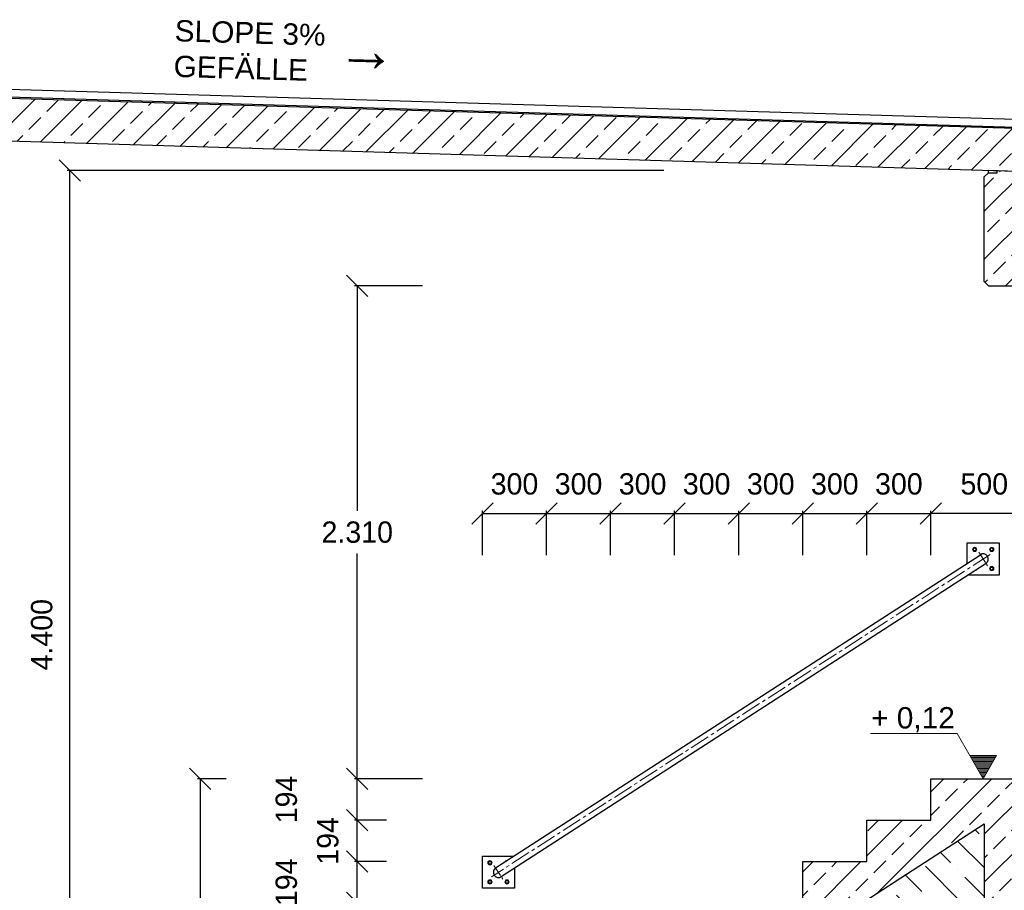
# Model space of a CAD drawing. Header units: millimetres. Extents: x -2065 to 128713, y -54195 to 32418.
# Tile 7 of 61: x 7433 to 12044, y -36549 to -32469. Entities that reach past the tile are written whole.
import ezdxf

# ---------------------------------------------------------------- set-up
doc = ezdxf.new("R2010")
doc.units = ezdxf.units.MM
doc.linetypes.add('MITTE2', pattern=[28.575, 19.05, -3.175, 3.175, -3.175])
doc.layers.add('Bemaßung', color=7, linetype='Continuous', lineweight=9)
doc.layers.add('Beschriftung', color=7, linetype='Continuous')
doc.layers.add('POL_Bema', color=7, linetype='Continuous')
doc.styles.add('LBB3.5M1000', font='isocp.shx', dxfattribs={"height": 3.5})
doc.dimstyles.new('DIN', dxfattribs={"dimtxt": 2.5, "dimasz": 2.5, "dimexe": 1.25, "dimexo": 0.625, "dimtad": 1, "dimtih": 1, "dimdec": 4, "dimdsep": 46, "dimlunit": 6, "dimtxsty": 'Standard', "dimcen": 2.5, "dimadec": 0, "dimazin": 0, "dimtfac": 1, "dimtdec": 4, "dimtmove": 0, "dimatfit": 3, "dimfxl": 0, "dimtvp": 1, "dimtolj": 1, "dimtzin": 0, "dimarcsym": 0})

# ---------------------------------------------------------------- blocks, each defined once
blk = doc.blocks.new('_Oblique')
at = {"layer": 'POL_Bema', "color": 0, "lineweight": -2}
blk.add_line((-0.5, -0.5), (0.5, 0.5), dxfattribs=at)
blk = doc.blocks.new('*D8')
at = {"layer": 'Bemaßung', "color": 0, "lineweight": -2, "transparency": 16777216}
for p, q in [((11699.8, -34978), (11699.8, -34770)), ((12199.8, -34782.5), (11699.8, -34782.5)), ((12199.8, -34978), (12199.8, -34770))]:
    blk.add_line(p, q, dxfattribs=at)
at = {"layer": 'DEFPOINTS', "color": 0, "transparency": 16777216}
for p in [(11699.8, -34782.5), (11699.8, -37578), (12199.8, -37578)]:
    blk.add_point(p, dxfattribs=at)
at = {"layer": 'Bemaßung', "color": 0, "lineweight": -2, "transparency": 16777216, "xscale": 100, "yscale": 100, "zscale": 100, "rotation": 180}
blk.add_blockref('_Oblique', (11699.8, -34782.5), dxfattribs=at)
at = {"layer": 'Bemaßung', "color": 0, "lineweight": -2, "transparency": 16777216, "xscale": 100, "yscale": 100, "zscale": 100}
blk.add_blockref('_Oblique', (12199.8, -34782.5), dxfattribs=at)
at = {"layer": 'Bemaßung', "color": 0, "transparency": 16777216, "insert": (11949.8, -34645), "char_height": 100, "attachment_point": 5}
blk.add_mtext('\\A1;500', dxfattribs=at)
blk = doc.blocks.new('*D9')
at = {"layer": 'Bemaßung', "color": 0, "lineweight": -2, "transparency": 16777216}
for p, q in [((11399.8, -34978), (11399.8, -34770)), ((11399.8, -34782.5), (11699.8, -34782.5)), ((11699.8, -34978), (11699.8, -34770))]:
    blk.add_line(p, q, dxfattribs=at)
at = {"layer": 'DEFPOINTS', "color": 0, "transparency": 16777216}
for p in [(11699.8, -34782.5), (11399.8, -37578), (11699.8, -37578)]:
    blk.add_point(p, dxfattribs=at)
at = {"layer": 'Bemaßung', "color": 0, "lineweight": -2, "transparency": 16777216, "xscale": 100, "yscale": 100, "zscale": 100, "rotation": 180}
blk.add_blockref('_Oblique', (11399.8, -34782.5), dxfattribs=at)
at = {"layer": 'Bemaßung', "color": 0, "lineweight": -2, "transparency": 16777216, "xscale": 100, "yscale": 100, "zscale": 100}
blk.add_blockref('_Oblique', (11699.8, -34782.5), dxfattribs=at)
at = {"layer": 'Bemaßung', "color": 0, "transparency": 16777216, "insert": (11549.8, -34645), "char_height": 100, "attachment_point": 5}
blk.add_mtext('\\A1;300', dxfattribs=at)
blk = doc.blocks.new('*D10')
at = {"layer": 'Bemaßung', "color": 0, "lineweight": -2, "transparency": 16777216}
for p, q in [((11099.8, -34978), (11099.8, -34770)), ((11099.8, -34782.5), (11399.8, -34782.5)), ((11399.8, -34978), (11399.8, -34770))]:
    blk.add_line(p, q, dxfattribs=at)
at = {"layer": 'DEFPOINTS', "color": 0, "transparency": 16777216}
for p in [(11399.8, -34782.5), (11099.8, -37578), (11399.8, -37578)]:
    blk.add_point(p, dxfattribs=at)
at = {"layer": 'Bemaßung', "color": 0, "lineweight": -2, "transparency": 16777216, "xscale": 100, "yscale": 100, "zscale": 100, "rotation": 180}
blk.add_blockref('_Oblique', (11099.8, -34782.5), dxfattribs=at)
at = {"layer": 'Bemaßung', "color": 0, "lineweight": -2, "transparency": 16777216, "xscale": 100, "yscale": 100, "zscale": 100}
blk.add_blockref('_Oblique', (11399.8, -34782.5), dxfattribs=at)
at = {"layer": 'Bemaßung', "color": 0, "transparency": 16777216, "insert": (11249.8, -34645), "char_height": 100, "attachment_point": 5}
blk.add_mtext('\\A1;300', dxfattribs=at)
blk = doc.blocks.new('*D11')
at = {"layer": 'Bemaßung', "color": 0, "lineweight": -2, "transparency": 16777216}
for p, q in [((10799.8, -34978), (10799.8, -34770)), ((10799.8, -34782.5), (11099.8, -34782.5)), ((11099.8, -34978), (11099.8, -34770))]:
    blk.add_line(p, q, dxfattribs=at)
at = {"layer": 'DEFPOINTS', "color": 0, "transparency": 16777216}
for p in [(11099.8, -34782.5), (10799.8, -37578), (11099.8, -37578)]:
    blk.add_point(p, dxfattribs=at)
at = {"layer": 'Bemaßung', "color": 0, "lineweight": -2, "transparency": 16777216, "xscale": 100, "yscale": 100, "zscale": 100, "rotation": 180}
blk.add_blockref('_Oblique', (10799.8, -34782.5), dxfattribs=at)
at = {"layer": 'Bemaßung', "color": 0, "lineweight": -2, "transparency": 16777216, "xscale": 100, "yscale": 100, "zscale": 100}
blk.add_blockref('_Oblique', (11099.8, -34782.5), dxfattribs=at)
at = {"layer": 'Bemaßung', "color": 0, "transparency": 16777216, "insert": (10949.8, -34645), "char_height": 100, "attachment_point": 5}
blk.add_mtext('\\A1;300', dxfattribs=at)
blk = doc.blocks.new('*D12')
at = {"layer": 'Bemaßung', "color": 0, "lineweight": -2, "transparency": 16777216}
for p, q in [((10499.8, -34978), (10499.8, -34770)), ((10499.8, -34782.5), (10799.8, -34782.5)), ((10799.8, -34978), (10799.8, -34770))]:
    blk.add_line(p, q, dxfattribs=at)
at = {"layer": 'DEFPOINTS', "color": 0, "transparency": 16777216}
for p in [(10799.8, -34782.5), (10499.8, -37578), (10799.8, -37578)]:
    blk.add_point(p, dxfattribs=at)
at = {"layer": 'Bemaßung', "color": 0, "lineweight": -2, "transparency": 16777216, "xscale": 100, "yscale": 100, "zscale": 100, "rotation": 180}
blk.add_blockref('_Oblique', (10499.8, -34782.5), dxfattribs=at)
at = {"layer": 'Bemaßung', "color": 0, "lineweight": -2, "transparency": 16777216, "xscale": 100, "yscale": 100, "zscale": 100}
blk.add_blockref('_Oblique', (10799.8, -34782.5), dxfattribs=at)
at = {"layer": 'Bemaßung', "color": 0, "transparency": 16777216, "insert": (10649.8, -34645), "char_height": 100, "attachment_point": 5}
blk.add_mtext('\\A1;300', dxfattribs=at)
blk = doc.blocks.new('*D13')
at = {"layer": 'Bemaßung', "color": 0, "lineweight": -2, "transparency": 16777216}
for p, q in [((10199.8, -34978), (10199.8, -34770)), ((10199.8, -34782.5), (10499.8, -34782.5)), ((10499.8, -34978), (10499.8, -34770))]:
    blk.add_line(p, q, dxfattribs=at)
at = {"layer": 'DEFPOINTS', "color": 0, "transparency": 16777216}
for p in [(10499.8, -34782.5), (10199.8, -37578), (10499.8, -37578)]:
    blk.add_point(p, dxfattribs=at)
at = {"layer": 'Bemaßung', "color": 0, "lineweight": -2, "transparency": 16777216, "xscale": 100, "yscale": 100, "zscale": 100, "rotation": 180}
blk.add_blockref('_Oblique', (10199.8, -34782.5), dxfattribs=at)
at = {"layer": 'Bemaßung', "color": 0, "lineweight": -2, "transparency": 16777216, "xscale": 100, "yscale": 100, "zscale": 100}
blk.add_blockref('_Oblique', (10499.8, -34782.5), dxfattribs=at)
at = {"layer": 'Bemaßung', "color": 0, "transparency": 16777216, "insert": (10349.8, -34645), "char_height": 100, "attachment_point": 5}
blk.add_mtext('\\A1;300', dxfattribs=at)
blk = doc.blocks.new('*D14')
at = {"layer": 'Bemaßung', "color": 0, "lineweight": -2, "transparency": 16777216}
for p, q in [((9899.8, -34978), (9899.8, -34770)), ((9899.8, -34782.5), (10199.8, -34782.5)), ((10199.8, -34978), (10199.8, -34770))]:
    blk.add_line(p, q, dxfattribs=at)
at = {"layer": 'DEFPOINTS', "color": 0, "transparency": 16777216}
for p in [(10199.8, -34782.5), (9899.8, -37578), (10199.8, -37578)]:
    blk.add_point(p, dxfattribs=at)
at = {"layer": 'Bemaßung', "color": 0, "lineweight": -2, "transparency": 16777216, "xscale": 100, "yscale": 100, "zscale": 100, "rotation": 180}
blk.add_blockref('_Oblique', (9899.8, -34782.5), dxfattribs=at)
at = {"layer": 'Bemaßung', "color": 0, "lineweight": -2, "transparency": 16777216, "xscale": 100, "yscale": 100, "zscale": 100}
blk.add_blockref('_Oblique', (10199.8, -34782.5), dxfattribs=at)
at = {"layer": 'Bemaßung', "color": 0, "transparency": 16777216, "insert": (10049.8, -34645), "char_height": 100, "attachment_point": 5}
blk.add_mtext('\\A1;300', dxfattribs=at)
blk = doc.blocks.new('*D15')
at = {"layer": 'Bemaßung', "color": 0, "lineweight": -2, "transparency": 16777216}
for p, q in [((9599.8, -34978), (9599.8, -34770)), ((9599.8, -34782.5), (9899.8, -34782.5)), ((9899.8, -34978), (9899.8, -34770))]:
    blk.add_line(p, q, dxfattribs=at)
at = {"layer": 'DEFPOINTS', "color": 0, "transparency": 16777216}
for p in [(9899.8, -34782.5), (9599.8, -37578), (9899.8, -37578)]:
    blk.add_point(p, dxfattribs=at)
at = {"layer": 'Bemaßung', "color": 0, "lineweight": -2, "transparency": 16777216, "xscale": 100, "yscale": 100, "zscale": 100, "rotation": 180}
blk.add_blockref('_Oblique', (9599.8, -34782.5), dxfattribs=at)
at = {"layer": 'Bemaßung', "color": 0, "lineweight": -2, "transparency": 16777216, "xscale": 100, "yscale": 100, "zscale": 100}
blk.add_blockref('_Oblique', (9899.8, -34782.5), dxfattribs=at)
at = {"layer": 'Bemaßung', "color": 0, "transparency": 16777216, "insert": (9749.8, -34645), "char_height": 100, "attachment_point": 5}
blk.add_mtext('\\A1;300', dxfattribs=at)
blk = doc.blocks.new('*D21')
at = {"layer": 'Bemaßung', "color": 0, "lineweight": -2, "transparency": 16777216}
for p, q in [((9149.8, -36414), (9001, -36414)), ((9013.5, -36608), (9013.5, -36414)), ((9149.8, -36608), (9001, -36608))]:
    blk.add_line(p, q, dxfattribs=at)
at = {"layer": 'DEFPOINTS', "color": 0, "transparency": 16777216}
for p in [(9013.5, -36414), (11949.8, -36414), (11949.8, -36608)]:
    blk.add_point(p, dxfattribs=at)
at = {"layer": 'Bemaßung', "color": 0, "lineweight": -2, "transparency": 16777216, "xscale": 100, "yscale": 100, "zscale": 100}
for p, rotation in [((9013.5, -36414), 90), ((9013.5, -36608), 270)]:
    blk.add_blockref('_Oblique', p, dxfattribs=dict(at, rotation=rotation))
at = {"layer": 'Bemaßung', "color": 0, "transparency": 16777216, "insert": (8681.8, -36511), "char_height": 100, "attachment_point": 5, "rotation": 90}
blk.add_mtext('\\A1;194', dxfattribs=at)
blk = doc.blocks.new('*D22')
at = {"layer": 'Bemaßung', "color": 0, "lineweight": -2, "transparency": 16777216}
for p, q in [((9149.8, -36220), (9001, -36220)), ((9013.5, -36414), (9013.5, -36220)), ((9149.8, -36414), (9001, -36414))]:
    blk.add_line(p, q, dxfattribs=at)
at = {"layer": 'DEFPOINTS', "color": 0, "transparency": 16777216}
for p in [(9013.5, -36220), (11949.8, -36220), (11949.8, -36414)]:
    blk.add_point(p, dxfattribs=at)
at = {"layer": 'Bemaßung', "color": 0, "lineweight": -2, "transparency": 16777216, "xscale": 100, "yscale": 100, "zscale": 100}
for p, rotation in [((9013.5, -36220), 90), ((9013.5, -36414), 270)]:
    blk.add_blockref('_Oblique', p, dxfattribs=dict(at, rotation=rotation))
at = {"layer": 'Bemaßung', "color": 0, "transparency": 16777216, "insert": (8876, -36317), "char_height": 100, "attachment_point": 5, "rotation": 90}
blk.add_mtext('\\A1;194', dxfattribs=at)
blk = doc.blocks.new('*D23')
at = {"layer": 'Bemaßung', "color": 0, "lineweight": -2, "transparency": 16777216}
for p, q in [((9149.8, -36026), (9001, -36026)), ((9013.5, -36220), (9013.5, -36026)), ((9149.8, -36220), (9001, -36220))]:
    blk.add_line(p, q, dxfattribs=at)
at = {"layer": 'DEFPOINTS', "color": 0, "transparency": 16777216}
for p in [(9013.5, -36026), (11949.8, -36026), (11949.8, -36220)]:
    blk.add_point(p, dxfattribs=at)
at = {"layer": 'Bemaßung', "color": 0, "lineweight": -2, "transparency": 16777216, "xscale": 100, "yscale": 100, "zscale": 100}
for p, rotation in [((9013.5, -36026), 90), ((9013.5, -36220), 270)]:
    blk.add_blockref('_Oblique', p, dxfattribs=dict(at, rotation=rotation))
at = {"layer": 'Bemaßung', "color": 0, "transparency": 16777216, "insert": (8681.8, -36123), "char_height": 100, "attachment_point": 5, "rotation": 90}
blk.add_mtext('\\A1;194', dxfattribs=at)
blk = doc.blocks.new('*D111')
at = {"layer": 'Bemaßung', "color": 0, "lineweight": -2, "transparency": 16777216}
for p, q in [((10449.9, -33176), (7655.4, -33176)), ((7667.9, -37578), (7667.9, -33176)), ((10450.4, -37578), (7655.4, -37578))]:
    blk.add_line(p, q, dxfattribs=at)
at = {"layer": 'DEFPOINTS', "color": 0, "transparency": 16777216}
for p in [(7667.9, -33176), (11949.9, -33176), (11950.4, -37578)]:
    blk.add_point(p, dxfattribs=at)
at = {"layer": 'Bemaßung', "color": 0, "lineweight": -2, "transparency": 16777216, "xscale": 100, "yscale": 100, "zscale": 100}
for p, rotation in [((7667.9, -33176), 90), ((7667.9, -37578), 270)]:
    blk.add_blockref('_Oblique', p, dxfattribs=dict(at, rotation=rotation))
at = {"layer": 'Bemaßung', "color": 0, "transparency": 16777216, "insert": (7536.3, -35351), "char_height": 100, "attachment_point": 5, "rotation": 90}
blk.add_mtext('\\A1;4.400', dxfattribs=at)
blk = doc.blocks.new('*D112')
at = {"layer": 'Bemaßung', "color": 0, "lineweight": -2, "transparency": 16777216}
for p, q in [((9319.8, -33716), (9001, -33716)), ((9013.5, -33716), (9013.5, -34771)), ((9013.5, -36026), (9013.5, -34971)), ((9319.8, -36026), (9001, -36026))]:
    blk.add_line(p, q, dxfattribs=at)
at = {"layer": 'DEFPOINTS', "color": 0, "transparency": 16777216}
for p in [(12119.8, -33716), (9013.5, -36026), (12119.8, -36026)]:
    blk.add_point(p, dxfattribs=at)
at = {"layer": 'Bemaßung', "color": 0, "lineweight": -2, "transparency": 16777216, "xscale": 100, "yscale": 100, "zscale": 100}
for p, rotation in [((9013.5, -33716), 90), ((9013.5, -36026), 270)]:
    blk.add_blockref('_Oblique', p, dxfattribs=dict(at, rotation=rotation))
at = {"layer": 'Bemaßung', "color": 0, "transparency": 16777216, "insert": (9013.5, -34871), "char_height": 100, "attachment_point": 5}
blk.add_mtext('\\A1;2.310', dxfattribs=at)
blk = doc.blocks.new('*D113')
at = {"layer": 'Bemaßung', "color": 0, "lineweight": -2, "transparency": 16777216}
for p, q in [((8399.8, -36026), (8265.2, -36026)), ((8277.7, -36026), (8277.7, -37578)), ((8399.8, -37578), (8265.2, -37578))]:
    blk.add_line(p, q, dxfattribs=at)
at = {"layer": 'DEFPOINTS', "color": 0, "transparency": 16777216}
for p in [(11699.8, -36026), (8277.7, -37578), (11699.8, -37578)]:
    blk.add_point(p, dxfattribs=at)
at = {"layer": 'Bemaßung', "color": 0, "lineweight": -2, "transparency": 16777216, "xscale": 100, "yscale": 100, "zscale": 100}
for p, rotation in [((8277.7, -36026), 90), ((8277.7, -37578), 270)]:
    blk.add_blockref('_Oblique', p, dxfattribs=dict(at, rotation=rotation))
at = {"layer": 'Bemaßung', "color": 0, "transparency": 16777216, "insert": (8153, -36802), "char_height": 100, "attachment_point": 5, "rotation": 90}
blk.add_mtext('\\A1;1.552', dxfattribs=at)

msp = doc.modelspace()

# ---------------------------------------------------------------- hatches: boundary and pattern name
at = {"lineweight": 5}
h = msp.add_hatch(dxfattribs=at)
h.set_pattern_fill('ANSI33', color=256, scale=25)
h.set_pattern_definition([(45, (6100, -32900.1), (-112.2532, 112.2532), []), (45, (6212.25, -32900.1), (-112.2532, 112.2532), [79.375, -39.6875])])
h.paths.add_polyline_path([(12260.18276, -33145.26241), (12300.18276, -33186.46241), (12330.1243, -33187.36065), (12350.1153, -33167.96038), (12350.1153, -33007.22234), (12330.1243, -32986.62261), (-129.75878, -32612.82612), (-149.74979, -32632.22639), (-149.74979, -32792.96443), (-129.75878, -32813.56416), (-99.81724, -32814.46241), (-59.81724, -32775.66241), (-59.81724, -32815.66241), (12260.18276, -33185.26241)])
h = msp.add_hatch(dxfattribs=at)
h.set_pattern_fill('ANSI33', color=256, scale=25)
h.set_pattern_definition([(45, (6100, -35624.6), (-112.2532, 112.2532), []), (45, (6212.25, -35624.6), (-112.2532, 112.2532), [79.375, -39.6875])])
h.paths.add_polyline_path([(12140.21873, -33181.66349), (12010.16477, -33177.76187), (12009.86504, -33187.75288), (11969.88303, -33186.55342), (11949.89202, -33205.95369), (11949.79319, -33695.95369), (11969.79319, -33715.95369), (12119.79319, -33715.95369), (12119.79319, -33710.95369), (12159.79319, -33710.95369), (12164.79319, -33705.95369), (12164.79319, -33650.95369), (12149.79319, -33650.95369), (12149.79319, -33645.95369), (12189.79319, -33645.95369), (12194.79319, -33640.95369), (12194.79319, -33585.95369), (12200, -33585.95369), (12199.89202, -33213.45369), (12179.90102, -33192.85396), (12139.919, -33191.6545)], flags=17)
h.paths.add_polyline_path([(190.50947, -32823.17221), (60.45551, -32819.27059), (60.15578, -32829.2616), (20.17377, -32828.06214), (0.29012, -32847.35822), (0, -37877.95369), (3734.79319, -37877.95369), (3734.79319, -38377.95369), (4734.79319, -38377.95369), (4734.79319, -37877.95369), (12200, -37877.95369), (12199.79319, -36075.95369), (12184.79319, -36075.95369), (12184.79319, -36035.95369), (12179.79319, -36030.95369), (12149.79319, -36030.95369), (12149.79319, -36040.95369), (12139.79319, -36040.95369), (12139.79319, -36030.95369), (12124.79319, -36030.95369), (12124.79319, -36025.95369), (11699.79319, -36025.95369), (11699.79319, -36219.95369), (11399.79319, -36219.95369), (11399.79319, -36413.95369), (11099.79319, -36413.95369), (11099.79319, -36607.95369), (10799.79319, -36607.95369), (10799.79319, -36801.95369), (10499.79319, -36801.95369), (10499.79319, -36995.95369), (10199.79319, -36995.95369), (10199.79319, -37189.95369), (9899.79319, -37189.95369), (9899.79319, -37383.95369), (9599.79319, -37383.95369), (9599.79319, -37577.95369), (4514.79319, -37577.95369), (4514.79319, -37607.95369), (4484.79319, -37607.95369), (4484.79319, -38077.95369), (3984.79319, -38077.95369), (3984.79319, -37607.95369), (3954.79319, -37607.95369), (3954.79319, -37577.95369), (250, -37577.95369), (250.29053, -32855.07346), (230.19175, -32834.36268), (190.20974, -32833.16322)])
h.paths.add_polyline_path([(11949.79319, -36236.91792), (11949.79319, -37577.95369), (10185.30489, -37577.95369), (10185.30489, -37377.95369)], flags=16)
h = msp.add_hatch()
h.set_pattern_fill('ANSI36', color=256, scale=30, angle=90)
h.set_pattern_definition([(135, (11067.55, -36907.44), (-185.218, 50.514), [238.125, -47.625, 0, -47.625])])
h.paths.add_polyline_path([(10185.30489, -37577.95369), (10185.30489, -37377.95369), (11949.79319, -36236.91792), (11949.79319, -37577.95369)])
at = {"layer": 'Beschriftung', "lineweight": 5}
h = msp.add_hatch(dxfattribs=at)
h.set_pattern_fill('LINE', color=256, scale=2)
h.set_pattern_definition([(0, (11694.793, -3782.808), (0, 6.35), [])])
h.paths.add_polyline_path([(11944.79319, -36025.95369), (11882.09962, -35917.36525), (12007.48675, -35917.36525)])

# ---------------------------------------------------------------- linework, layer by layer
for p, q in [((-144.75032, -32568.70918), (12350.1153, -32943.55515)), ((12350.1153, -32982.22009), (-131.72302, -32607.76494)), ((12330.1243, -32986.62261), (-129.75878, -32612.82612)), ((-54.73532, -32608.07367), (12350.1153, -32980.21919)), ((12260.18276, -33185.26241), (-59.81724, -32815.66241)), ((11969.88303, -33186.55342), (11949.89202, -33205.95369)), ((11969.88303, -33186.55342), (11970.18276, -33176.56241)), ((11969.88303, -33186.55342), (12009.86504, -33187.75288)), ((12179.89202, -33182.85369), (11969.89202, -33176.55369)), ((12009.86504, -33187.75288), (12010.16477, -33177.76187)), ((11949.79319, -33695.95369), (11949.89202, -33205.95369)), ((11969.79319, -33715.95369), (11949.79319, -33695.95369)), ((11969.79319, -33715.95369), (12169.79319, -33715.95369)), ((9661.67927, -36443.93402), (11931.67927, -34976.00068)), ((9687.9071, -36484.49251), (11957.9071, -35016.55917)), ((11699.79319, -36219.95369), (11699.79319, -36025.95369)), ((11699.79319, -36025.95369), (12189.79319, -36025.95369)), ((10185.30489, -37377.95369), (11949.79319, -36236.91792)), ((11399.79319, -36413.95369), (11399.79319, -36219.95369)), ((11399.79319, -36219.95369), (11699.79319, -36219.95369)), ((11949.79319, -36236.91792), (11949.79319, -37577.95369)), ((11099.79319, -36607.95369), (11099.79319, -36413.95369)), ((11099.79319, -36413.95369), (11399.79319, -36413.95369))]:
    msp.add_line(p, q)
at = {"linetype": 'MITTE2', "lineweight": 18, "ltscale": 5}
msp.add_line((11977.1597, -34975.34958), (9642.42667, -36485.14361), dxfattribs=at)
at = {"linetype": 'MITTE2', "lineweight": 18, "ltscale": 3}
for p, q in [((11923.86284, -34963.91341), (11965.72353, -35028.64644)), ((9653.86284, -36431.84675), (9695.72353, -36496.57978))]:
    msp.add_line(p, q, dxfattribs=at)
for points in [[(11869.79319, -35016.02035), (11869.79319, -34921.27993), (12019.79319, -34921.27993), (12019.79319, -35071.27993), (11873.28738, -35071.27993)], [(9749.79319, -36444.47284), (9749.79319, -36539.21326), (9599.79319, -36539.21326), (9599.79319, -36389.21326), (9746.299, -36389.21326)]]:
    msp.add_lwpolyline(points)
at = {"lineweight": 5}
for points in [[(11914.03079, -34951.27993), (11909.24319, -34943.5723), (11900.17438, -34943.27993), (11895.55558, -34951.27993), (11900.34319, -34958.98755), (11909.41199, -34959.27993)], [(11975.55558, -34951.27993), (11980.34319, -34943.5723), (11989.41199, -34943.27993), (11994.03079, -34951.27993), (11989.24319, -34958.98755), (11980.17438, -34959.27993)], [(11975.55558, -35041.27993), (11980.34319, -35048.98755), (11989.41199, -35049.27993), (11994.03079, -35041.27993), (11989.24319, -35033.5723), (11980.17438, -35033.27993)], [(9644.03079, -36419.21326), (9639.24319, -36411.50564), (9630.17438, -36411.21326), (9625.55558, -36419.21326), (9630.34319, -36426.92089), (9639.41199, -36427.21326)], [(9644.03079, -36509.21326), (9639.24319, -36516.92089), (9630.17438, -36517.21326), (9625.55558, -36509.21326), (9630.34319, -36501.50564), (9639.41199, -36501.21326)], [(9705.55558, -36509.21326), (9710.34319, -36516.92089), (9719.41199, -36517.21326), (9724.03079, -36509.21326), (9719.24319, -36501.50564), (9710.17438, -36501.21326)]]:
    msp.add_lwpolyline(points, close=True, dxfattribs=at)
for points in [[(11910.23883, -35047.38465), (11909.24319, -35048.98755), (11907.6823, -35049.03788)], [(9709.34754, -36413.10854), (9710.34319, -36411.50564), (9711.90407, -36411.45531)]]:
    msp.add_lwpolyline(points, dxfattribs=at)
for centre, radius in [((11904.79319, -34951.27993), 10), ((11904.79319, -34951.27993), 5.25), ((11984.79319, -34951.27993), 10), ((11984.79319, -34951.27993), 5.25), ((11984.79319, -35041.27993), 10), ((11984.79319, -35041.27993), 5.25), ((9634.79319, -36419.21326), 10), ((9634.79319, -36419.21326), 5.25), ((9634.79319, -36509.21326), 10), ((9634.79319, -36509.21326), 5.25), ((9714.79319, -36509.21326), 10), ((9714.79319, -36509.21326), 5.25)]:
    msp.add_circle(centre, radius, dxfattribs=at)
for centre, start, end in [((11944.79319, -34996.27993), 302.88940223, 122.88940223), ((9674.79319, -36464.21326), 122.88940223, 302.88940223)]:
    msp.add_arc(centre, 24.15, start, end)
for centre, start, end in [((11904.79319, -35041.27993), 266.82298816, 338.95581631), ((9714.79319, -36419.21326), 86.82298816, 158.95581631)]:
    msp.add_arc(centre, 10, start, end, dxfattribs=at)
at = {"layer": 'Beschriftung', "lineweight": 5}
for p, q in [((11822.26136, -35813.72234), (11416.67571, -35813.72234)), ((11944.79319, -36025.95369), (11822.26136, -35813.72234)), ((11882.09962, -35917.36525), (12007.48675, -35917.36525)), ((12007.48675, -35917.36525), (11944.79319, -36025.95369))]:
    msp.add_line(p, q, dxfattribs=at)

# ---------------------------------------------------------------- texts
at = {"layer": 'Bemaßung', "insert": (8160.37139, -32470.4553), "char_height": 100, "attachment_point": 1, "rotation": 358.281642, "style": 'LBB3.5M1000'}
msp.add_mtext_dynamic_manual_height_columns('{\\fArial|b0|i0|c0|p34;SLOPE 3%\\PGEFÄLLE }', width=1210.8096755, gutter_width=17.5, heights=[0], dxfattribs=at)
at = {"layer": 'Beschriftung', "extrusion": (0, 0, -1), "insert": (9199.50313, -32514.53132), "char_height": 200, "attachment_point": 1, "text_direction": (-0.999629, 0.027253, 0), "style": 'LBB3.5M1000'}
msp.add_mtext_dynamic_manual_height_columns('{\\fArial|b0|i0|c134|p34;←}', width=295.0734938, gutter_width=17.5, heights=[0], dxfattribs=at)
at = {"layer": 'Beschriftung', "insert": (11419.73145, -35690.25712), "char_height": 100, "attachment_point": 1, "style": 'LBB3.5M1000'}
msp.add_mtext_dynamic_manual_height_columns('{\\fArial|b0|i0|c0|p34;+ 0,12}', width=884.5236077, gutter_width=17.5, heights=[0], dxfattribs=at)

# ---------------------------------------------------------------- dimensions: what is measured, and where the dimension line sits
at = {"layer": 'Bemaßung'}
dim = msp.add_linear_dim(base=(7667.88412, -33175.95369), p1=(11950.38957, -37577.95369), p2=(11949.89202, -33175.95369), angle=90, text='4.400', dimstyle='DIN', override={"dimscale": 10, "dimtxt": 10, "dimasz": 10, "dimexo": 150, "dimgap": 5, "dimdec": 2, "dimblk1": 'Oblique', "dimblk2": 'Oblique', "dimsah": 1, "dimtdec": 2, "dimtmove": 2}, dxfattribs=at)
dim.commit()
dim.dimension.update_dxf_attribs({"geometry": '*D111', "text_midpoint": (7536.26079, -35350.95805), "dimtype": 160})
for base, p1, p2, picture, middle in [((9013.53012, -36025.95369), (12119.79319, -33715.95369), (12119.79319, -36025.95369), '*D112', (9013.53012, -34870.95369)), ((9013.53012, -36219.95369), (11949.79319, -36413.95369), (11949.79319, -36219.95369), '*D22', (8876.03012, -36316.95369))]:
    dim = msp.add_linear_dim(base=base, p1=p1, p2=p2, angle=90, dimstyle='DIN', override={"dimscale": 10, "dimtxt": 10, "dimasz": 10, "dimexo": 280, "dimgap": 5, "dimdec": 2, "dimblk1": 'Oblique', "dimblk2": 'Oblique', "dimsah": 1, "dimtdec": 2, "dimtmove": 2}, dxfattribs=at)
    dim.commit()
    dim.dimension.update_dxf_attribs({"geometry": picture, "text_midpoint": middle})
for base, p1, p2, picture, middle in [((9899.79319, -34782.49681), (9599.79319, -37577.95369), (9899.79319, -37577.95369), '*D15', (9749.79319, -34644.99681)), ((10199.79319, -34782.49681), (9899.79319, -37577.95369), (10199.79319, -37577.95369), '*D14', (10049.79319, -34644.99681)), ((10499.79319, -34782.49681), (10199.79319, -37577.95369), (10499.79319, -37577.95369), '*D13', (10349.79319, -34644.99681)), ((10799.79319, -34782.49681), (10499.79319, -37577.95369), (10799.79319, -37577.95369), '*D12', (10649.79319, -34644.99681)), ((11099.79319, -34782.49681), (10799.79319, -37577.95369), (11099.79319, -37577.95369), '*D11', (10949.79319, -34644.99681)), ((11399.79319, -34782.49681), (11099.79319, -37577.95369), (11399.79319, -37577.95369), '*D10', (11249.79319, -34644.99681)), ((11699.79319, -34782.49681), (11399.79319, -37577.95369), (11699.79319, -37577.95369), '*D9', (11549.79319, -34644.99681))]:
    dim = msp.add_linear_dim(base=base, p1=p1, p2=p2, dimstyle='DIN', override={"dimscale": 10, "dimtxt": 10, "dimasz": 10, "dimexo": 260, "dimgap": 5, "dimdec": 2, "dimblk1": 'Oblique', "dimblk2": 'Oblique', "dimsah": 1, "dimtdec": 2, "dimtmove": 2}, dxfattribs=at)
    dim.commit()
    dim.dimension.update_dxf_attribs({"geometry": picture, "text_midpoint": middle})
dim = msp.add_linear_dim(base=(11699.79319, -34782.49681), p1=(12199.79319, -37577.95369), p2=(11699.79319, -37577.95369), dimstyle='DIN', override={"dimscale": 10, "dimtxt": 10, "dimasz": 10, "dimexo": 260, "dimgap": 5, "dimdec": 2, "dimblk1": 'Oblique', "dimblk2": 'Oblique', "dimsah": 1, "dimtdec": 2, "dimtmove": 2}, dxfattribs=at)
dim.commit()
dim.dimension.update_dxf_attribs({"geometry": '*D8', "text_midpoint": (11949.79319, -34644.99681), "dimtype": 160})
for base, p1, p2, override, picture, middle in [((8277.69831, -37577.95369), (11699.79319, -36025.95369), (11699.79319, -37577.95369), {"dimscale": 10, "dimtxt": 10, "dimasz": 10, "dimexo": 330, "dimgap": 5, "dimdec": 2, "dimblk1": 'Oblique', "dimblk2": 'Oblique', "dimsah": 1, "dimtdec": 2, "dimtmove": 2}, '*D113', (8153.03878, -36801.95369)), ((9013.53012, -36025.95369), (11949.79319, -36219.95369), (11949.79319, -36025.95369), {"dimscale": 10, "dimtxt": 10, "dimasz": 10, "dimexo": 280, "dimgap": 5, "dimdec": 2, "dimblk1": 'Oblique', "dimblk2": 'Oblique', "dimsah": 1, "dimtdec": 2, "dimtmove": 2}, '*D23', (8681.82376, -36122.95369)), ((9013.53012, -36413.95369), (11949.79319, -36607.95369), (11949.79319, -36413.95369), {"dimscale": 10, "dimtxt": 10, "dimasz": 10, "dimexo": 280, "dimgap": 5, "dimdec": 2, "dimblk1": 'Oblique', "dimblk2": 'Oblique', "dimsah": 1, "dimtdec": 2, "dimtmove": 2}, '*D21', (8681.82376, -36510.95369))]:
    dim = msp.add_linear_dim(base=base, p1=p1, p2=p2, angle=90, dimstyle='DIN', override=override, dxfattribs=at)
    dim.commit()
    dim.dimension.update_dxf_attribs({"geometry": picture, "text_midpoint": middle, "dimtype": 160})

doc.saveas('drawing.dxf')
